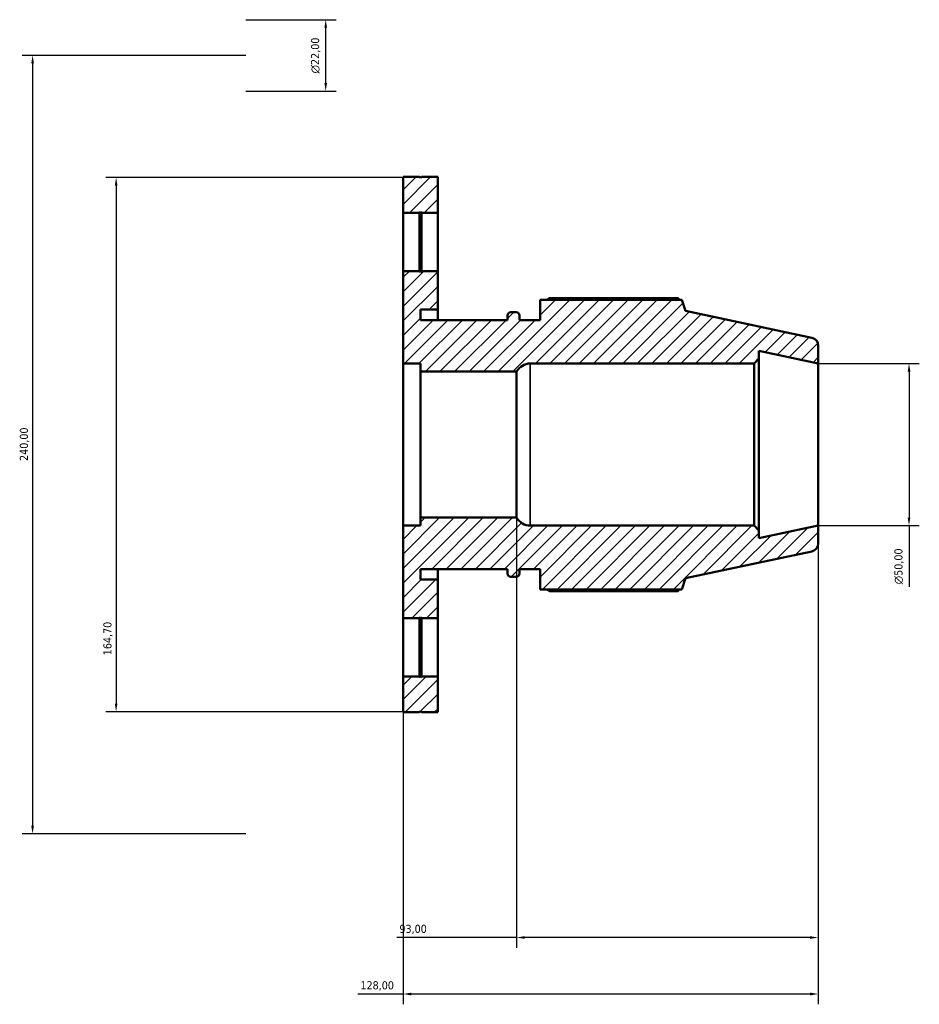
# Model space of a CAD drawing. Header units: millimetres. Extents: x -162 to 1130, y -115 to 911.
# Tile 2 of 7: x -162 to 115, y 607 to 911. Entities that reach past the tile are written whole.
import ezdxf

# ---------------------------------------------------------------- set-up
doc = ezdxf.new("R2010")
doc.units = ezdxf.units.MM
for name, color, linetype, lineweight in [('Dimension (ISO)', 7, 'Continuous', 25), ('Hatch (ISO)', 7, 'Continuous', 18), ('Visible (ISO)', 7, 'Continuous', 50), ('Visible Narrow (ISO)', 7, 'Continuous', 35)]:
    doc.layers.add(name, color=color, linetype=linetype, lineweight=lineweight)
doc.styles.add('Note Text (ISO)', font='tahoma.ttf')
doc.dimstyles.new('Default (ISO)', dxfattribs={"dimtxt": 2.5, "dimasz": 2.5, "dimexe": 3.175, "dimexo": 0, "dimgap": 0.762, "dimtad": 1, "dimrnd": 1e-08, "dimzin": 0, "dimtxsty": 'Note Text (ISO)', "dimcen": 0.09, "dimdle": 10, "dimclrd": 256, "dimclre": 256, "dimclrt": 232, "dimazin": 0, "dimtfac": 1.40208, "dimtmove": 0, "dimatfit": 3, "dimfxl": 1, "dimtolj": 1, "dimtzin": 0, "dimlwd": -1, "dimlwe": -1, "dimarcsym": 0})

# ---------------------------------------------------------------- blocks, each defined once
blk = doc.blocks.new('*D7')
at = {"layer": 'Defpoints', "color": 0, "transparency": 16777216}
for p in [(-44, 755), (84, 755), (-44, 610.6)]:
    blk.add_point(p, dxfattribs=at)
at = {"layer": 'Dimension (ISO)', "transparency": 16777216}
for p, q in [((-44, 755), (-44, 607.43)), ((84, 755), (84, 607.43)), ((-44, 610.6), (-57.93, 610.6)), ((81.5, 610.6), (-41.5, 610.6))]:
    blk.add_line(p, q, dxfattribs=at)
for points in [[(-41.5, 611.02), (-41.5, 610.18), (-44, 610.6)], [(81.5, 611.02), (81.5, 610.18), (84, 610.6)]]:
    blk.add_solid(points, dxfattribs=at)
at = {"layer": 'Dimension (ISO)', "color": 232, "true_color": 0xca0064, "transparency": 16777216, "insert": (-57.17, 614.54), "char_height": 2.5, "attachment_point": 1, "style": 'Note Text (ISO)'}
blk.add_mtext('\\A1;128,00', dxfattribs=at)
blk = doc.blocks.new('*D8')
at = {"layer": 'Defpoints', "color": 0, "transparency": 16777216}
for p in [(-92.5, 900), (-158.28, 660), (-92.5, 660)]:
    blk.add_point(p, dxfattribs=at)
at = {"layer": 'Dimension (ISO)', "transparency": 16777216}
for p, q in [((-92.5, 900), (-161.46, 900)), ((-158.28, 897.5), (-158.28, 662.5)), ((-92.5, 660), (-161.46, 660))]:
    blk.add_line(p, q, dxfattribs=at)
for points in [[(-158.7, 897.5), (-157.86, 897.5), (-158.28, 900)], [(-158.7, 662.5), (-157.86, 662.5), (-158.28, 660)]]:
    blk.add_solid(points, dxfattribs=at)
at = {"layer": 'Dimension (ISO)', "color": 232, "true_color": 0xca0064, "transparency": 16777216, "insert": (-162.22, 774.95), "char_height": 2.5, "attachment_point": 1, "rotation": 90, "style": 'Note Text (ISO)'}
blk.add_mtext('\\A1;240,00', dxfattribs=at)
blk = doc.blocks.new('*D9')
at = {"layer": 'Defpoints', "color": 0, "transparency": 16777216}
for p in [(-38.52, 862.35), (-132.52, 697.65), (-38.52, 697.65)]:
    blk.add_point(p, dxfattribs=at)
at = {"layer": 'Dimension (ISO)', "transparency": 16777216}
for p, q in [((-38.52, 862.35), (-135.69, 862.35)), ((-132.52, 859.85), (-132.52, 700.15)), ((-38.52, 697.65), (-135.69, 697.65))]:
    blk.add_line(p, q, dxfattribs=at)
for points in [[(-132.93, 859.85), (-132.1, 859.85), (-132.52, 862.35)], [(-132.93, 700.15), (-132.1, 700.15), (-132.52, 697.65)]]:
    blk.add_solid(points, dxfattribs=at)
at = {"layer": 'Dimension (ISO)', "color": 232, "true_color": 0xca0064, "transparency": 16777216, "insert": (-136.45, 715.05), "char_height": 2.5, "attachment_point": 1, "rotation": 90, "style": 'Note Text (ISO)'}
blk.add_mtext('\\A1;164,70', dxfattribs=at)
blk = doc.blocks.new('*D10')
at = {"layer": 'Defpoints', "color": 0, "transparency": 16777216}
for p in [(-9, 757.5), (84, 755), (-9, 628.02)]:
    blk.add_point(p, dxfattribs=at)
at = {"layer": 'Dimension (ISO)', "transparency": 16777216}
for p, q in [((-9, 757.5), (-9, 624.84)), ((84, 755), (84, 624.84)), ((-9, 628.02), (-45.91, 628.02)), ((81.5, 628.02), (-6.5, 628.02))]:
    blk.add_line(p, q, dxfattribs=at)
for points in [[(-6.5, 628.43), (-6.5, 627.6), (-9, 628.02)], [(81.5, 628.43), (81.5, 627.6), (84, 628.02)]]:
    blk.add_solid(points, dxfattribs=at)
at = {"layer": 'Dimension (ISO)', "color": 232, "true_color": 0xca0064, "transparency": 16777216, "insert": (-45.15, 631.95), "char_height": 2.5, "attachment_point": 1, "style": 'Note Text (ISO)'}
blk.add_mtext('\\A1;93,00', dxfattribs=at)
blk = doc.blocks.new('*D11')
at = {"layer": 'Defpoints', "color": 0, "transparency": 16777216}
for p in [(-92.5, 911), (-67.89, 911), (-92.5, 889)]:
    blk.add_point(p, dxfattribs=at)
at = {"layer": 'Dimension (ISO)', "transparency": 16777216}
for p, q in [((-92.5, 911), (-64.71, 911)), ((-67.89, 891.5), (-67.89, 908.5)), ((-92.5, 889), (-64.71, 889))]:
    blk.add_line(p, q, dxfattribs=at)
for points in [[(-68.3, 908.5), (-67.47, 908.5), (-67.89, 911)], [(-68.3, 891.5), (-67.47, 891.5), (-67.89, 889)]]:
    blk.add_solid(points, dxfattribs=at)
at = {"layer": 'Dimension (ISO)', "color": 232, "true_color": 0xca0064, "transparency": 16777216, "insert": (-72.41, 894.44), "char_height": 2.5, "attachment_point": 1, "rotation": 90, "style": 'Note Text (ISO)'}
blk.add_mtext('\\A1;\\fAIGDT|b0|i0;\\H2.5000;\\ln\\fTahoma|b0|i0;\\H2.5000;22,00', dxfattribs=at)
blk = doc.blocks.new('*D12')
at = {"layer": 'Defpoints', "color": 0, "transparency": 16777216}
for p in [(84, 805), (84, 755), (112, 755)]:
    blk.add_point(p, dxfattribs=at)
at = {"layer": 'Dimension (ISO)', "transparency": 16777216}
for p, q in [((84, 805), (115.18, 805)), ((112, 802.5), (112, 757.5)), ((84, 755), (115.18, 755)), ((112, 755), (112, 736.18))]:
    blk.add_line(p, q, dxfattribs=at)
for points in [[(111.58, 802.5), (112.42, 802.5), (112, 805)], [(111.58, 757.5), (112.42, 757.5), (112, 755)]]:
    blk.add_solid(points, dxfattribs=at)
at = {"layer": 'Dimension (ISO)', "color": 232, "true_color": 0xca0064, "transparency": 16777216, "insert": (107.48, 736.94), "char_height": 2.5, "attachment_point": 1, "rotation": 90, "style": 'Note Text (ISO)'}
blk.add_mtext('\\A1;\\fAIGDT|b0|i0;\\H2.5000;\\ln\\fTahoma|b0|i0;\\H2.5000;50,00', dxfattribs=at)

msp = doc.modelspace()

# ---------------------------------------------------------------- hatches: boundary and pattern name
at = {"layer": 'Hatch (ISO)'}
h = msp.add_hatch(dxfattribs=at)
h.set_pattern_fill('ANSI31', color=256, scale=25.4, style=0)
h.set_pattern_definition([(45, (0, 0), (-2.245064, 2.245064), [])])
h.paths.add_polyline_path([(-38.367, 708.5), (-38.667, 708.2), (-38.967, 708.5), (-44, 708.5), (-44, 697.5), (-38.967, 697.5), (-38.667, 697.8), (-38.367, 697.5), (-33.333, 697.5), (-33.333, 708.5)])
h.paths.add_polyline_path([(-38.667, 851.8), (-38.367, 851.5), (-33.333, 851.5), (-33.333, 862.5), (-38.367, 862.5), (-38.667, 862.2), (-38.967, 862.5), (-44, 862.5), (-44, 851.5), (-38.967, 851.5)])
edge = h.paths.add_edge_path()
edge.add_ellipse((81.5, 749.524), major_axis=(0.52, -2.445), ratio=1, start_angle=0, end_angle=78)
edge.add_line((84, 749.524), (84, 755))
edge.add_line((84, 755), (65.714, 751.113))
edge.add_line((65.714, 751.113), (65.714, 753.5))
edge.add_line((65.714, 753.5), (64.214, 755))
edge.add_line((64.214, 755), (-4.787, 755))
edge.add_ellipse((-4.787, 759.8), major_axis=(0, -4.8), ratio=1, start_angle=298.63099, end_angle=360, ccw=False)
edge.add_line((-9, 757.5), (-38.667, 757.5))
edge.add_line((-38.667, 757.5), (-38.667, 755))
edge.add_line((-38.667, 755), (-44, 755))
edge.add_line((-44, 755), (-44, 726.5))
edge.add_line((-44, 726.5), (-38.967, 726.5))
edge.add_line((-38.967, 726.5), (-38.667, 726.8))
edge.add_line((-38.667, 726.8), (-38.367, 726.5))
edge.add_line((-38.367, 726.5), (-33.333, 726.5))
edge.add_line((-33.333, 726.5), (-33.333, 738.375))
edge.add_line((-33.333, 738.375), (-38.667, 738.375))
edge.add_line((-38.667, 738.375), (-38.667, 741.6))
edge.add_line((-38.667, 741.6), (-11.817, 741.6))
edge.add_line((-11.817, 741.6), (-11.817, 740.2))
edge.add_ellipse((-10.817, 740.2), major_axis=(-1, 0), ratio=1, start_angle=0, end_angle=90)
edge.add_line((-10.817, 739.2), (-9.16, 739.2))
edge.add_ellipse((-9.16, 740.2), major_axis=(0, -1), ratio=1, start_angle=0, end_angle=90)
edge.add_line((-8.16, 740.2), (-8.16, 741.6))
edge.add_line((-8.16, 741.6), (-1.76, 741.6))
edge.add_line((-1.76, 741.6), (-1.76, 735.36))
edge.add_line((-1.76, 735.36), (41.924, 735.36))
edge.add_line((41.924, 735.36), (43.04, 738.794))
edge.add_line((43.04, 738.794), (82.02, 747.079))
edge = h.paths.add_edge_path()
edge.add_ellipse((81.5, 810.476), major_axis=(2.5, 0), ratio=1, start_angle=0, end_angle=78)
edge.add_line((82.02, 812.921), (43.04, 821.206))
edge.add_line((43.04, 821.206), (41.924, 824.64))
edge.add_line((41.924, 824.64), (-1.76, 824.64))
edge.add_line((-1.76, 824.64), (-1.76, 818.4))
edge.add_line((-1.76, 818.4), (-8.16, 818.4))
edge.add_line((-8.16, 818.4), (-8.16, 819.8))
edge.add_ellipse((-9.16, 819.8), major_axis=(1, 0), ratio=1, start_angle=0, end_angle=90)
edge.add_line((-9.16, 820.8), (-10.817, 820.8))
edge.add_ellipse((-10.817, 819.8), major_axis=(0, 1), ratio=1, start_angle=0, end_angle=90)
edge.add_line((-11.817, 819.8), (-11.817, 818.4))
edge.add_line((-11.817, 818.4), (-38.667, 818.4))
edge.add_line((-38.667, 818.4), (-38.667, 821.625))
edge.add_line((-38.667, 821.625), (-33.333, 821.625))
edge.add_line((-33.333, 821.625), (-33.333, 833.5))
edge.add_line((-33.333, 833.5), (-38.367, 833.5))
edge.add_line((-38.367, 833.5), (-38.667, 833.2))
edge.add_line((-38.667, 833.2), (-38.967, 833.5))
edge.add_line((-38.967, 833.5), (-44, 833.5))
edge.add_line((-44, 833.5), (-44, 805))
edge.add_line((-44, 805), (-38.667, 805))
edge.add_line((-38.667, 805), (-38.667, 802.5))
edge.add_line((-38.667, 802.5), (-9, 802.5))
edge.add_ellipse((-4.787, 800.2), major_axis=(-4.213, 2.3), ratio=1, start_angle=298.63099, end_angle=360, ccw=False)
edge.add_line((-4.787, 805), (64.214, 805))
edge.add_line((64.214, 805), (65.714, 806.5))
edge.add_line((65.714, 806.5), (65.714, 808.887))
edge.add_line((65.714, 808.887), (84, 805))
edge.add_line((84, 805), (84, 810.476))

# ---------------------------------------------------------------- linework, layer by layer
at = {"layer": 'Visible (ISO)'}
for p, q in [((-38.967, 862.5), (-44, 862.5)), ((-44, 862.5), (-44, 851.5)), ((-38.667, 862.2), (-38.967, 862.5)), ((-38.367, 862.5), (-38.667, 862.2)), ((-33.333, 862.5), (-38.367, 862.5)), ((-33.333, 851.5), (-33.333, 862.5)), ((-44, 851.5), (-38.967, 851.5)), ((-44, 833.5), (-44, 851.5)), ((-38.967, 851.5), (-38.667, 851.8)), ((-38.967, 833.5), (-38.967, 851.5)), ((-38.667, 851.8), (-38.367, 851.5)), ((-38.667, 851.8), (-38.667, 833.2)), ((-38.367, 851.5), (-33.333, 851.5)), ((-38.367, 851.5), (-38.367, 833.5)), ((-33.333, 851.5), (-33.333, 833.5)), ((-38.967, 833.5), (-44, 833.5)), ((-44, 833.5), (-44, 805)), ((-38.667, 833.2), (-38.967, 833.5)), ((-38.367, 833.5), (-38.667, 833.2)), ((-33.333, 833.5), (-38.367, 833.5)), ((-33.333, 821.625), (-33.333, 833.5)), ((41.924, 824.64), (-1.76, 824.64)), ((-1.76, 824.64), (-1.76, 818.4)), ((40.833, 825.165), (1.12, 825.165)), ((43.04, 821.206), (41.924, 824.64)), ((-38.667, 818.4), (-38.667, 821.625)), ((-38.667, 821.625), (-33.333, 821.625)), ((-33.333, 818.4), (-33.333, 821.625)), ((-11.817, 819.8), (-11.817, 818.4)), ((-9.16, 820.8), (-10.817, 820.8)), ((-8.16, 818.4), (-8.16, 819.8)), ((82.02, 812.921), (43.04, 821.206)), ((-11.817, 818.4), (-38.667, 818.4)), ((-1.76, 818.4), (-8.16, 818.4)), ((65.714, 806.5), (65.714, 808.887)), ((65.714, 808.887), (84, 805)), ((84, 805), (84, 810.476)), ((-44, 805), (-38.667, 805)), ((-44, 755), (-44, 805)), ((-38.667, 805), (-38.667, 802.5)), ((-4.787, 805), (64.214, 805)), ((64.214, 805), (65.714, 806.5)), ((64.214, 805), (64.214, 755)), ((65.714, 753.5), (65.714, 806.5)), ((84, 755), (84, 805)), ((-38.667, 802.5), (-9, 802.5)), ((-38.667, 757.5), (-38.667, 802.5)), ((-9, 757.5), (-9, 802.5)), ((-9, 757.5), (-38.667, 757.5)), ((-38.667, 757.5), (-38.667, 755)), ((-38.667, 755), (-44, 755)), ((-44, 755), (-44, 726.5)), ((64.214, 755), (-4.787, 755)), ((65.714, 753.5), (64.214, 755)), ((84, 755), (65.714, 751.113)), ((65.714, 751.113), (65.714, 753.5)), ((84, 749.524), (84, 755)), ((43.04, 738.794), (82.02, 747.079)), ((-38.667, 738.375), (-38.667, 741.6)), ((-38.667, 741.6), (-11.817, 741.6)), ((-33.333, 738.375), (-33.333, 741.6)), ((-11.817, 741.6), (-11.817, 740.2)), ((-8.16, 740.2), (-8.16, 741.6)), ((-8.16, 741.6), (-1.76, 741.6)), ((-1.76, 741.6), (-1.76, 735.36)), ((-33.333, 738.375), (-38.667, 738.375)), ((-33.333, 726.5), (-33.333, 738.375)), ((-10.817, 739.2), (-9.16, 739.2)), ((41.924, 735.36), (43.04, 738.794)), ((-1.76, 735.36), (41.924, 735.36)), ((1.12, 734.835), (40.833, 734.835)), ((-44, 726.5), (-38.967, 726.5)), ((-44, 708.5), (-44, 726.5)), ((-38.967, 726.5), (-38.667, 726.8)), ((-38.967, 708.5), (-38.967, 726.5)), ((-38.667, 726.8), (-38.367, 726.5)), ((-38.667, 726.8), (-38.667, 708.2)), ((-38.367, 726.5), (-33.333, 726.5)), ((-38.367, 726.5), (-38.367, 708.5)), ((-33.333, 726.5), (-33.333, 708.5)), ((-38.967, 708.5), (-44, 708.5)), ((-44, 708.5), (-44, 697.5)), ((-38.667, 708.2), (-38.967, 708.5)), ((-38.367, 708.5), (-38.667, 708.2)), ((-33.333, 708.5), (-38.367, 708.5)), ((-33.333, 697.5), (-33.333, 708.5)), ((-44, 697.5), (-38.967, 697.5)), ((-38.967, 697.5), (-38.667, 697.8)), ((-38.667, 697.8), (-38.367, 697.5)), ((-38.367, 697.5), (-33.333, 697.5))]:
    msp.add_line(p, q, dxfattribs=at)
for centre, radius, start, end in [((-10.817, 819.8), 1, 90, 180), ((-9.16, 819.8), 1, 0, 90), ((81.5, 810.476), 2.5, 0, 78), ((-4.787, 800.2), 4.8, 90, 151.36901), ((-4.787, 759.8), 4.8, 208.63099, 270), ((81.5, 749.524), 2.5, 282, 0), ((-10.817, 740.2), 1, 180, 270), ((-9.16, 740.2), 1, 270, 0)]:
    msp.add_arc(centre, radius, start, end, dxfattribs=at)
for points, weights in [([(0.283, 824.64), (0.695, 824.9), (1.12, 825.165)], [1.01169152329, 1.01377104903, 1.01570434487]), ([(41.104, 824.64), (40.971, 824.9), (40.833, 825.165)], [1.00124169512, 1.00069478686, 1]), ([(1.12, 734.835), (0.695, 735.1), (0.283, 735.36)], [1.01570434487, 1.01377104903, 1.01169152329]), ([(40.833, 734.835), (40.971, 735.1), (41.104, 735.36)], [1, 1.00069478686, 1.00124169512])]:
    msp.add_rational_spline(points, weights, degree=2, dxfattribs=at)
at = {"layer": 'Visible Narrow (ISO)'}
msp.add_line((-4.787, 755.308), (-4.787, 804.692), dxfattribs=at)

# ---------------------------------------------------------------- dimensions: what is measured, and where the dimension line sits
at = {"layer": 'Dimension (ISO)'}
for base, p1, p2, override, picture, middle in [((-67.887, 911), (-92.5, 889), (-92.5, 911), {"dimdec": 2, "dimtp": 0, "dimtm": 0, "dimtdec": 2, "dimtofl": 0, "dimatfit": 1}, '*D11', (-67.887, 900)), ((112, 755), (84, 805), (84, 755), {"dimdec": 2, "dimtp": 0, "dimtm": 0, "dimtdec": 2, "dimtofl": 0, "dimatfit": 2}, '*D12', (112, 742.5))]:
    dim = msp.add_linear_dim(base=base, p1=p1, p2=p2, angle=90, text='\\fAIGDT|b0|i0;\\H2.5000;\\ln\\fTahoma|b0|i0;\\H2.5000;<>', dimstyle='Default (ISO)', override=override, dxfattribs=at)
    dim.commit()
    dim.dimension.update_dxf_attribs({"geometry": picture, "text_midpoint": middle, "dimtype": 160})
for base, p1, p2, angle, override, picture, middle in [((-158.28, 660), (-92.5, 900), (-92.5, 660), 90, {"dimdec": 2, "dimtp": 0, "dimtm": 0, "dimtdec": 2, "dimtofl": 0, "dimatfit": 1}, '*D8', (-158.28, 780)), ((-132.517, 697.65), (-38.517, 862.35), (-38.517, 697.65), 90, {"dimdec": 2, "dimtp": 0, "dimtm": 0, "dimtdec": 2, "dimtofl": 0, "dimatfit": 1}, '*D9', (-132.517, 720)), ((-9, 628.015), (84, 755), (-9, 757.5), 180, {"dimdec": 2, "dimtp": 0, "dimtm": 0, "dimtdec": 2, "dimtofl": 0, "dimatfit": 2}, '*D10', (-41, 628.015)), ((-44, 610.601), (84, 755), (-44, 755), 180, {"dimdec": 2, "dimtp": 0, "dimtm": 0, "dimtdec": 2, "dimtofl": 0, "dimatfit": 2}, '*D7', (-52.216, 610.601))]:
    dim = msp.add_linear_dim(base=base, p1=p1, p2=p2, angle=angle, dimstyle='Default (ISO)', override=override, dxfattribs=at)
    dim.commit()
    dim.dimension.update_dxf_attribs({"geometry": picture, "text_midpoint": middle, "dimtype": 160})

doc.saveas('drawing.dxf')
